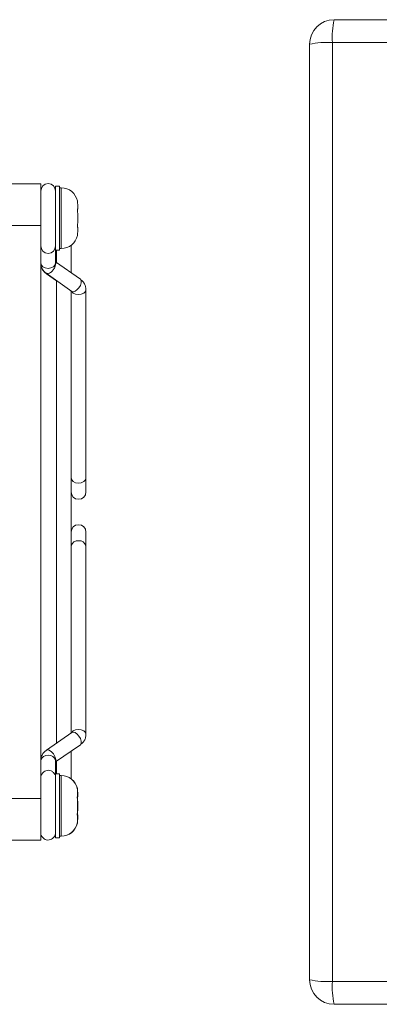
# Model space of a CAD drawing. Header units: millimetres. Extents: x 39 to 388, y 33 to 266.
# Tile 3 of 6: x 119 to 162, y 146 to 266. Entities that reach past the tile are written whole.
import ezdxf

# ---------------------------------------------------------------- set-up
doc = ezdxf.new("R2010")
doc.units = ezdxf.units.MM

msp = doc.modelspace()

# ---------------------------------------------------------------- linework, layer by layer
at = {"color": 7, "linetype": 'Continuous', "lineweight": 15}
for p, q in [((156.95, 265.55), (270.95, 265.55)), ((153.95, 148.55), (153.95, 262.55)), ((156.73, 262.76), (156.73, 148.34)), ((271.16, 262.76), (156.73, 262.76)), ((117.38, 245.56), (121.19, 245.56)), ((121.19, 245.56), (121.19, 240.48)), ((122.99, 245.26), (122.98, 245.26)), ((122.98, 245.26), (122.98, 244.8)), ((123.49, 245.26), (122.99, 245.26)), ((122.99, 245.26), (122.99, 237.46)), ((123.49, 245.26), (123.49, 237.46)), ((123.69, 245.06), (123.49, 245.06)), ((123.69, 245.06), (123.69, 237.66)), ((125.65, 242.45), (125.69, 242.45)), ((125.65, 242.45), (125.69, 242.45)), ((125.69, 243.04), (125.69, 242.46)), ((125.69, 242.45), (125.69, 242.46)), ((125.69, 242.45), (125.69, 242.45)), ((121.19, 240.48), (117.38, 240.48)), ((121.19, 240.48), (121.19, 170.63)), ((125.69, 240.28), (125.65, 240.28)), ((125.69, 240.28), (125.65, 240.28)), ((125.66, 240.24), (125.66, 240.24)), ((123.49, 237.66), (123.69, 237.66)), ((124.89, 234.69), (124.89, 238.07)), ((122.99, 237.46), (123.49, 237.46)), ((122.99, 235.87), (122.99, 237.46)), ((122.99, 236.05), (122.99, 237.46)), ((123.09, 237.46), (123.09, 235.94)), ((126.02, 233.91), (122.99, 236.05)), ((121.86, 234.64), (124.98, 232.44)), ((121.87, 234.59), (123.09, 233.74)), ((123.09, 233.74), (123.09, 177.33)), ((124.89, 232.5), (124.89, 231.81)), ((124.89, 179.29), (124.89, 231.81)), ((126.69, 209.7), (126.69, 232.67)), ((126.69, 208), (126.69, 209.7)), ((126.69, 201.4), (126.69, 203.1)), ((126.69, 178.43), (126.69, 201.4)), ((124.89, 179.29), (124.89, 178.61)), ((124.98, 178.67), (121.87, 176.51)), ((124.98, 178.67), (125, 178.68)), ((122.99, 175.1), (126.01, 177.19)), ((124.89, 176.4), (126.02, 177.19)), ((125.98, 177.17), (126.02, 177.19)), ((121.19, 175.27), (121.19, 172.82)), ((121.19, 175.26), (121.19, 175.23)), ((122.99, 173.64), (122.99, 175.27)), ((124.89, 173.03), (124.89, 176.4)), ((122.99, 175.05), (123.09, 175.12)), ((123.09, 175.12), (123.09, 173.64)), ((121.21, 172.96), (121.19, 172.82)), ((123.48, 173.64), (122.98, 173.64)), ((122.98, 173.64), (122.98, 165.84)), ((123.48, 173.64), (123.48, 165.84)), ((123.68, 173.44), (123.48, 173.44)), ((123.68, 173.44), (123.68, 166.04)), ((117.38, 170.63), (121.19, 170.63)), ((121.2, 171.11), (121.19, 171.11)), ((121.19, 170.63), (121.19, 165.55)), ((125.64, 170.82), (125.68, 170.82)), ((125.64, 170.82), (125.68, 170.82)), ((125.68, 171.41), (125.68, 170.83)), ((125.68, 170.82), (125.68, 170.83)), ((125.68, 170.82), (125.68, 170.82)), ((125.68, 170.82), (125.69, 170.82)), ((125.69, 171.41), (125.69, 170.83)), ((125.69, 170.82), (125.69, 170.83)), ((125.69, 170.82), (125.69, 170.82)), ((125.69, 170.32), (125.69, 169.15)), ((121.19, 168.36), (121.19, 168.36)), ((125.68, 168.65), (125.64, 168.65)), ((125.68, 168.65), (125.64, 168.65)), ((125.65, 168.61), (125.65, 168.61)), ((125.69, 168.65), (125.68, 168.65)), ((125.68, 168.64), (125.68, 168.65)), ((125.68, 168.65), (125.68, 168.65)), ((125.69, 168.65), (125.68, 168.65)), ((125.68, 168.64), (125.68, 168.06)), ((125.69, 168.64), (125.69, 168.65)), ((125.69, 168.65), (125.69, 168.65)), ((125.69, 168.64), (125.69, 168.06)), ((122.98, 165.84), (123.48, 165.84)), ((123.48, 166.04), (123.68, 166.04)), ((123.48, 165.84), (123.49, 165.84)), ((123.49, 166.04), (123.49, 165.84)), ((121.19, 165.55), (117.38, 165.55)), ((156.73, 148.34), (271.16, 148.34)), ((270.95, 145.55), (156.95, 145.55))]:
    msp.add_line(p, q, dxfattribs=at)
at = {"color": 7, "linetype": 'Continuous', "lineweight": 0}
for p, q in [((125.69, 241.95), (125.69, 240.78)), ((125.69, 240.27), (125.69, 240.28)), ((125.69, 240.28), (125.69, 240.28)), ((125.69, 240.27), (125.69, 239.69)), ((125.68, 170.32), (125.68, 169.15))]:
    msp.add_line(p, q, dxfattribs=at)
at = {"color": 7, "linetype": 'Continuous', "lineweight": 15, "flags": 128}
for points in [[(122.99, 235.87), (122.92, 235.63), (122.73, 235.42), (122.43, 235.29), (122.09, 235.24), (121.74, 235.29), (121.45, 235.42), (121.26, 235.63), (121.19, 235.87), (121.19, 235.87)], [(123.02, 235.83), (123, 235.68), (122.9, 235.37)], [(122.99, 235.99), (123.01, 235.93), (123.02, 235.83)], [(126.02, 233.17), (125.84, 232.87), (125.6, 232.62), (125.36, 232.45), (125.13, 232.39), (124.98, 232.44)], [(126.02, 233.91), (126.03, 233.89), (126.12, 233.72), (126.12, 233.47), (126.02, 233.17)], [(126.69, 232.67), (126.62, 232.43), (126.43, 232.22), (126.13, 232.08), (125.79, 232.04), (125.44, 232.08), (125.15, 232.22), (124.96, 232.43), (124.94, 232.46)], [(126.69, 209.7), (126.62, 209.46), (126.43, 209.25), (126.13, 209.11), (125.79, 209.07), (125.44, 209.11), (125.15, 209.25), (124.96, 209.46), (124.89, 209.7)], [(124.94, 178.64), (124.96, 178.67), (125.15, 178.88), (125.44, 179.02), (125.79, 179.06), (126.13, 179.02), (126.43, 178.88), (126.62, 178.67), (126.69, 178.43), (126.69, 178.43)], [(125, 178.68), (125.14, 178.72), (125.37, 178.66), (125.61, 178.49), (125.84, 178.23), (126.02, 177.93)], [(126.02, 177.93), (126.12, 177.63), (126.12, 177.38), (126.03, 177.21), (126.01, 177.19)], [(121.87, 176.51), (122, 176.55), (122.23, 176.51), (122.48, 176.34), (122.72, 176.08), (122.91, 175.77)], [(121.19, 175.23), (121.19, 175.23), (121.19, 175.2)], [(121.2, 173.19), (121.2, 173.16), (121.2, 173.09)]]:
    msp.add_lwpolyline(points, dxfattribs=at)
at = {"color": 7, "linetype": 'Continuous', "lineweight": 15}
for centre, radius, start, end in [((156.95, 262.55), 3, 90, 180), ((166.36, 263.42), 9.65, 167.272, 183.9187), ((156.07, 253.14), 9.65, 86.0813, 102.728), ((122.09, 244.67), 0.9, 0, 180), ((123.69, 243.06), 2, 11.4813, 90), ((123.69, 239.66), 2, 270, 348.5103), ((122.09, 237.97), 0.9, 180, 0), ((125.79, 208), 0.9, 180, 0), ((125.79, 203.1), 0.9, 0, 180), ((125.68, 201.24), 0.803, 81.9505, 168.5782), ((125.9, 201.24), 0.803, 11.4218, 98.0495), ((121.98, 175.11), 0.803, 81.9506, 168.5782), ((122.2, 175.11), 0.803, 11.4217, 98.0495), ((123.68, 171.44), 2, 11.4813, 90), ((123.69, 171.44), 2, 11.4781, 53.1301), ((123.68, 168.04), 2, 270, 348.5103), ((123.69, 168.04), 2, 270, 348.5135), ((156.07, 157.96), 9.65, 257.272, 273.9187), ((156.95, 148.55), 3, 180, 270), ((166.36, 147.68), 9.65, 176.0813, 192.728)]:
    msp.add_arc(centre, radius, start, end, dxfattribs=at)
at = {"color": 7, "linetype": 'Continuous', "lineweight": 0}
for points, knots in [([(125.66, 243.38), (125.66, 243.39), (125.66, 243.42), (125.65, 243.45), (125.65, 243.46), (125.65, 243.46), (125.65, 243.46)], [0, 0, 0, 0, 0.298478, 0.598353, 0.895275, 1, 1, 1, 1]), ([(125.66, 243.42), (125.66, 243.41), (125.66, 243.4), (125.66, 243.39), (125.66, 243.38)], [0, 0, 0, 0, 0.1730445, 1, 1, 1, 1]), ([(125.65, 239.27), (125.65, 239.27), (125.65, 239.27), (125.65, 239.28), (125.66, 239.31), (125.66, 239.34), (125.66, 239.35)], [0, 0, 0, 0, 0.188045, 0.478922, 0.772242, 1, 1, 1, 1]), ([(125.65, 171.75), (125.65, 171.76), (125.65, 171.79), (125.64, 171.82), (125.64, 171.84), (125.64, 171.83), (125.64, 171.83)], [0, 0, 0, 0, 0.2984781, 0.5983526, 0.8952753, 1, 1, 1, 1]), ([(125.66, 171.75), (125.66, 171.76), (125.66, 171.79), (125.65, 171.82), (125.65, 171.84), (125.65, 171.83), (125.65, 171.83)], [0, 0, 0, 0, 0.2945907, 0.5905598, 0.8836154, 1, 1, 1, 1]), ([(125.65, 171.79), (125.65, 171.79), (125.65, 171.78), (125.65, 171.76), (125.65, 171.75)], [0, 0, 0, 0, 0.173044, 1, 1, 1, 1]), ([(125.66, 171.79), (125.66, 171.79), (125.66, 171.78), (125.66, 171.76), (125.66, 171.75)], [0, 0, 0, 0, 0.255957, 1, 1, 1, 1]), ([(125.64, 167.64), (125.64, 167.64), (125.64, 167.64), (125.64, 167.66), (125.65, 167.69), (125.65, 167.71), (125.65, 167.72)], [0, 0, 0, 0, 0.188045, 0.478922, 0.772242, 1, 1, 1, 1]), ([(125.65, 167.64), (125.65, 167.64), (125.65, 167.64), (125.65, 167.66), (125.66, 167.69), (125.66, 167.71), (125.66, 167.72)], [0, 0, 0, 0, 0.177168, 0.471942, 0.769191, 1, 1, 1, 1])]:
    msp.add_open_spline(points, degree=3, knots=knots, dxfattribs=at)
at = {"color": 7, "linetype": 'Continuous', "lineweight": 15}
for points, knots in [([(125.66, 242.25), (125.66, 242.27), (125.66, 242.28), (125.66, 242.3), (125.65, 242.32), (125.65, 242.33), (125.65, 242.35), (125.65, 242.37), (125.65, 242.38), (125.65, 242.4), (125.65, 242.41), (125.65, 242.43), (125.65, 242.44), (125.65, 242.45), (125.65, 242.46), (125.65, 242.47), (125.65, 242.48), (125.66, 242.48), (125.66, 242.49), (125.66, 242.49), (125.66, 242.49), (125.66, 242.49)], [0.0000002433, 0.0000002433, 0.0000002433, 0.0000002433, 0.0000510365, 0.0000510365, 0.0000510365, 0.000102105, 0.000102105, 0.000102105, 0.0001526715, 0.0001526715, 0.0001526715, 0.0002024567, 0.0002024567, 0.0002024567, 0.0002519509, 0.0002519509, 0.0002519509, 0.0003018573, 0.0003018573, 0.0003018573, 0.0003404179, 0.0003404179, 0.0003404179, 0.0003404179]), ([(125.66, 240.24), (125.66, 240.24), (125.66, 240.24), (125.66, 240.24), (125.65, 240.25), (125.65, 240.26), (125.65, 240.26), (125.65, 240.27), (125.65, 240.29), (125.65, 240.3), (125.65, 240.31), (125.65, 240.33), (125.65, 240.34), (125.65, 240.36), (125.65, 240.38), (125.65, 240.39), (125.65, 240.41), (125.66, 240.43), (125.66, 240.44), (125.66, 240.45), (125.66, 240.46), (125.66, 240.48)], [0.0000001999, 0.0000001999, 0.0000001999, 0.0000001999, 0.000051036, 0.000051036, 0.000051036, 0.000102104, 0.000102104, 0.000102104, 0.0001526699, 0.0001526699, 0.0001526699, 0.0002024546, 0.0002024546, 0.0002024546, 0.0002519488, 0.0002519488, 0.0002519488, 0.0003018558, 0.0003018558, 0.0003018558, 0.0003403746, 0.0003403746, 0.0003403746, 0.0003403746]), ([(121.19, 235.87), (121.2, 235.74), (121.22, 235.46), (121.42, 235.06), (121.66, 234.79), (121.82, 234.67), (121.86, 234.64)], [0, 0, 0, 0, 0.274169, 0.583873, 0.891578, 1, 1, 1, 1]), ([(121.19, 235.84), (121.2, 235.7), (121.22, 235.42), (121.42, 235.02), (121.65, 234.75), (121.82, 234.63), (121.87, 234.59)], [0, 0, 0, 0, 0.271949, 0.579383, 0.883543, 1, 1, 1, 1]), ([(121.87, 234.64), (121.92, 234.6), (122, 234.59), (122.18, 234.62), (122.28, 234.67), (122.49, 234.81), (122.59, 234.91), (122.76, 235.13), (122.84, 235.25), (122.9, 235.37)], [0, 0, 0, 0, 0.25, 0.25, 0.5, 0.5, 0.75, 0.75, 1, 1, 1, 1]), ([(126.69, 232.67), (126.68, 232.81), (126.65, 233.09), (126.46, 233.48), (126.22, 233.75), (126.06, 233.88), (126.02, 233.91)], [0, 0, 0, 0, 0.274169, 0.583873, 0.891578, 1, 1, 1, 1]), ([(126.01, 177.19), (126.1, 177.27), (126.32, 177.43), (126.56, 177.78), (126.68, 178.14), (126.69, 178.37), (126.69, 178.44)], [0, 0, 0, 0, 0.239207, 0.549148, 0.851843, 1, 1, 1, 1]), ([(121.87, 176.51), (121.78, 176.44), (121.56, 176.27), (121.32, 175.92), (121.2, 175.56), (121.19, 175.34), (121.19, 175.26)], [0, 0, 0, 0, 0.239205, 0.549145, 0.851839, 1, 1, 1, 1]), ([(122.99, 175.19), (123, 175.21), (123.03, 175.29), (123.01, 175.5), (122.94, 175.68), (122.91, 175.77)], [0, 0, 0, 0, 0.174932, 0.587466, 1, 1, 1, 1]), ([(122.91, 173.54), (122.91, 173.55), (122.88, 173.65), (122.73, 173.83), (122.47, 174.02), (122.13, 174.09), (121.82, 174.05), (121.56, 173.91), (121.4, 173.75), (121.29, 173.59), (121.24, 173.45), (121.21, 173.34), (121.2, 173.27), (121.2, 173.24), (121.2, 173.22), (121.2, 173.2), (121.2, 173.2), (121.2, 173.19)], [0, 0, 0, 0, 0.017375, 0.125162, 0.258622, 0.384667, 0.520483, 0.625651, 0.712811, 0.786442, 0.84692, 0.893137, 0.917942, 0.933081, 0.947667, 0.970405, 1, 1, 1, 1]), ([(121.2, 173.14), (121.2, 173.14), (121.2, 173.14), (121.2, 173.1), (121.2, 172.96), (121.2, 172.66), (121.2, 172.21), (121.2, 171.65), (121.2, 171), (121.2, 170.29), (121.2, 169.57), (121.19, 168.85), (121.19, 168.19), (121.19, 167.67), (121.19, 167.42), (121.19, 167.33)], [0, 0, 0, 0, 0.00554, 0.047913, 0.120118, 0.208932, 0.300693, 0.392948, 0.485325, 0.577743, 0.670177, 0.762615, 0.855046, 0.947459, 1, 1, 1, 1]), ([(125.65, 170.63), (125.65, 170.64), (125.65, 170.65), (125.65, 170.67), (125.64, 170.69), (125.64, 170.7), (125.64, 170.72), (125.64, 170.74), (125.64, 170.75), (125.64, 170.77), (125.64, 170.79), (125.64, 170.8), (125.64, 170.81), (125.64, 170.82), (125.64, 170.83), (125.64, 170.84), (125.64, 170.85), (125.65, 170.86), (125.65, 170.86), (125.65, 170.86), (125.65, 170.86), (125.65, 170.86)], [0.0000002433, 0.0000002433, 0.0000002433, 0.0000002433, 0.0000510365, 0.0000510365, 0.0000510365, 0.000102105, 0.000102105, 0.000102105, 0.0001526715, 0.0001526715, 0.0001526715, 0.0002024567, 0.0002024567, 0.0002024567, 0.0002519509, 0.0002519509, 0.0002519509, 0.0003018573, 0.0003018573, 0.0003018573, 0.0003404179, 0.0003404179, 0.0003404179, 0.0003404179]), ([(125.66, 170.65), (125.66, 170.65), (125.66, 170.68), (125.65, 170.72), (125.65, 170.77), (125.65, 170.8), (125.65, 170.82), (125.65, 170.82)], [0, 0, 0, 0, 0.12345, 0.390942, 0.655801, 0.916659, 1, 1, 1, 1]), ([(125.65, 168.61), (125.65, 168.61), (125.65, 168.61), (125.65, 168.62), (125.64, 168.62), (125.64, 168.63), (125.64, 168.64), (125.64, 168.65), (125.64, 168.66), (125.64, 168.67), (125.64, 168.68), (125.64, 168.7), (125.64, 168.72), (125.64, 168.73), (125.64, 168.75), (125.64, 168.76), (125.64, 168.78), (125.65, 168.8), (125.65, 168.81), (125.65, 168.83), (125.65, 168.84), (125.65, 168.85)], [0.0000001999, 0.0000001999, 0.0000001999, 0.0000001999, 0.000051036, 0.000051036, 0.000051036, 0.000102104, 0.000102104, 0.000102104, 0.0001526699, 0.0001526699, 0.0001526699, 0.0002024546, 0.0002024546, 0.0002024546, 0.0002519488, 0.0002519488, 0.0002519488, 0.0003018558, 0.0003018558, 0.0003018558, 0.0003403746, 0.0003403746, 0.0003403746, 0.0003403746]), ([(125.65, 168.66), (125.65, 168.66), (125.65, 168.68), (125.65, 168.71), (125.65, 168.76), (125.66, 168.81), (125.66, 168.83), (125.66, 168.85)], [0, 0, 0, 0, 0.101103, 0.33918, 0.575947, 0.814703, 1, 1, 1, 1]), ([(121.19, 166.37), (121.19, 166.37), (121.19, 166.33), (121.22, 166.2), (121.3, 166.01), (121.47, 165.8), (121.71, 165.63), (122.03, 165.55), (122.35, 165.6), (122.61, 165.73), (122.78, 165.89), (122.88, 166.05), (122.94, 166.19), (122.97, 166.3), (122.98, 166.37), (122.98, 166.41), (122.98, 166.42), (122.98, 166.43)], [0, 0, 0, 0, 0.001482, 0.04702, 0.142867, 0.233219, 0.342505, 0.461525, 0.591619, 0.692123, 0.775251, 0.845502, 0.903279, 0.947581, 0.971722, 0.986247, 1, 1, 1, 1])]:
    msp.add_open_spline(points, degree=3, knots=knots, dxfattribs=at)
for points in [[(125.69, 243.04), (125.69, 243.15), (125.68, 243.26), (125.66, 243.38)], [(125.66, 242.49), (125.68, 242.48), (125.69, 242.47), (125.69, 242.46)], [(125.69, 241.95), (125.69, 242.05), (125.68, 242.15), (125.66, 242.25)], [(125.66, 240.48), (125.68, 240.58), (125.69, 240.68), (125.69, 240.78)], [(125.69, 240.27), (125.69, 240.26), (125.68, 240.25), (125.66, 240.24)], [(125.66, 239.35), (125.68, 239.46), (125.69, 239.58), (125.69, 239.69)], [(125.68, 171.41), (125.68, 171.52), (125.67, 171.64), (125.65, 171.75)], [(125.65, 170.86), (125.67, 170.85), (125.68, 170.84), (125.68, 170.83)], [(125.68, 170.32), (125.68, 170.42), (125.67, 170.52), (125.65, 170.63)], [(125.65, 168.85), (125.67, 168.95), (125.68, 169.05), (125.68, 169.15)], [(125.68, 168.64), (125.68, 168.63), (125.67, 168.62), (125.65, 168.61)], [(125.65, 167.72), (125.67, 167.84), (125.68, 167.95), (125.68, 168.06)]]:
    msp.add_open_spline(points, degree=3, dxfattribs=at)

doc.saveas('drawing.dxf')
